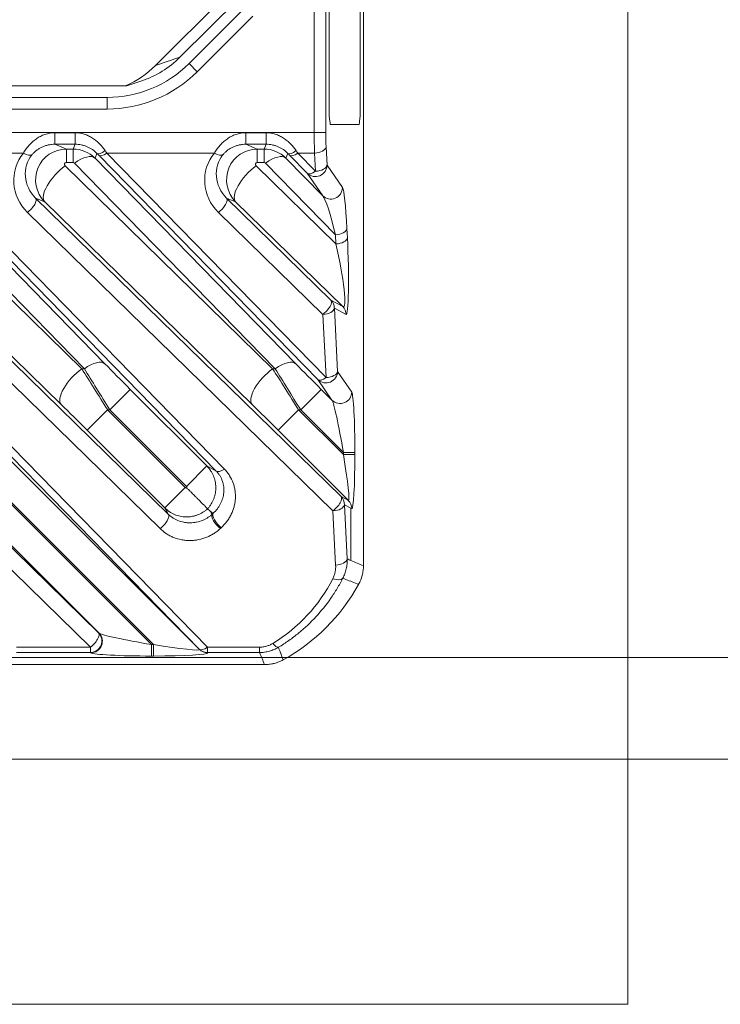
# Model space of a CAD drawing. Header units: millimetres. Extents: x 0 to 837, y 0 to 589.
# Tile 127 of 167: x 730 to 748, y 240 to 265. Entities that reach past the tile are written whole.
import ezdxf

# ---------------------------------------------------------------- set-up
doc = ezdxf.new("R2010")
doc.units = ezdxf.units.MM
doc.layers.add('1', color=7, linetype='Continuous', true_color=0xffffff)
doc.styles.add('ideas_simplex', font='simplex.shx')
doc.dimstyles.get("Standard").update_dxf_attribs({"dimtxt": 0.18, "dimasz": 0.18, "dimexe": 0.18, "dimexo": 0.0625, "dimgap": 0.09, "dimtad": 0, "dimtih": 1, "dimtoh": 1, "dimdec": 4, "dimzin": 0, "dimdsep": 46, "dimtxsty": 'Standard', "dimcen": 0.09, "dimadec": 0, "dimazin": 0, "dimtfac": 1, "dimtdec": 4, "dimtofl": 0, "dimtmove": 0, "dimatfit": 3, "dimfxl": 1, "dimtolj": 1, "dimtzin": 0, "dimarcsym": 0})

# ---------------------------------------------------------------- blocks, each defined once
blk = doc.blocks.new('_U0')
at = {"layer": '1', "color": 152, "lineweight": 13}
for p, q in [((700.230343, 313.020432), (786.941245, 313.020432)), ((718.861996, 248.543188), (786.941245, 248.543188))]:
    blk.add_line(p, q, dxfattribs=at)
at = {"layer": '1', "color": 27, "lineweight": 13}
blk.add_line((784.941245, 313.020432), (784.941245, 248.543188), dxfattribs=at)
at = {"layer": '1', "color": 87, "lineweight": 25}
for p, q in [((783.441245, 287.88431), (777.816245, 287.88431)), ((777.816245, 287.88431), (777.816245, 286.38431)), ((783.441245, 286.38431), (783.441245, 287.88431)), ((777.816245, 275.17931), (777.816245, 273.67931)), ((783.441245, 273.67931), (783.441245, 275.17931)), ((777.816245, 273.67931), (783.441245, 273.67931))]:
    blk.add_line(p, q, dxfattribs=at)
at = {"layer": '1', "color": 27, "lineweight": 18}
for points in [[(784.941245, 313.020432), (785.470226, 310.020434), (784.412264, 310.02043)], [(784.941245, 248.543188), (784.412264, 251.543186), (785.470226, 251.54319)]]:
    blk.add_solid(points, dxfattribs=at)
at = {"layer": '1', "color": 87, "linetype": 'Continuous', "lineweight": 25, "char_height": 3, "attachment_point": 7, "rotation": 90, "line_spacing_factor": 1.204819, "style": 'ideas_simplex'}
for s, insert in [('\\W1.2664;64,5', (775.975245, 275.12681)), ('\\W1.2469;2.54', (783.287745, 275.12681))]:
    blk.add_mtext(s, dxfattribs=dict(at, insert=insert))
blk = doc.blocks.new('_U1')
at = {"layer": '1', "color": 152, "lineweight": 13}
for p, q in [((718.861996, 373.859267), (813.897117, 373.859267)), ((701.641509, 245.904525), (813.897117, 245.904525))]:
    blk.add_line(p, q, dxfattribs=at)
at = {"layer": '1', "color": 27, "lineweight": 13}
blk.add_line((811.897117, 245.904525), (811.897117, 373.859267), dxfattribs=at)
at = {"layer": '1', "color": 87, "lineweight": 25}
for p, q in [((810.397117, 316.984396), (804.772117, 316.984396)), ((804.772117, 316.984396), (804.772117, 315.484396)), ((810.397117, 315.484396), (810.397117, 316.984396)), ((804.772117, 304.279396), (804.772117, 302.779396)), ((810.397117, 302.779396), (810.397117, 304.279396)), ((804.772117, 302.779396), (810.397117, 302.779396))]:
    blk.add_line(p, q, dxfattribs=at)
at = {"layer": '1', "color": 27, "lineweight": 18}
for points in [[(811.897117, 373.859267), (812.426098, 370.859269), (811.368136, 370.859265)], [(811.897117, 245.904525), (811.368136, 248.904523), (812.426098, 248.904527)]]:
    blk.add_solid(points, dxfattribs=at)
at = {"layer": '1', "color": 87, "linetype": 'Continuous', "lineweight": 25, "char_height": 3, "attachment_point": 7, "rotation": 90, "line_spacing_factor": 1.204819, "style": 'ideas_simplex'}
for s, insert in [('\\W1.2469;5.04', (810.243617, 304.226896)), ('\\W1.2009;128', (802.931117, 305.711896))]:
    blk.add_mtext(s, dxfattribs=dict(at, insert=insert))

msp = doc.modelspace()

# ---------------------------------------------------------------- linework, layer by layer
at = {"layer": '1', "color": 251, "linetype": 'Continuous', "lineweight": 18}
for p in [(745.744, 380.215), (632.039, 239.555)]:
    msp.add_line(p, (745.744, 239.555), dxfattribs=at)
at = {"layer": '1', "color": 143, "linetype": 'Continuous', "lineweight": 13}
for p, q in [((737.615, 262.148), (737.615, 359.571)), ((737.914, 359.571), (737.914, 262.148)), ((736.025, 265.168), (734.582, 263.726)), ((734.37, 263.938), (734.582, 263.726)), ((732.249, 263.059), (732.249, 262.759)), ((732.249, 262.759), (705.89, 262.759)), ((705.891, 262.148), (737.615, 262.148)), ((730.892, 262.144), (731.418, 262.144)), ((730.892, 261.845), (730.892, 262.144)), ((731.418, 261.845), (731.418, 262.144)), ((735.842, 262.144), (736.368, 262.144)), ((735.842, 261.845), (735.842, 262.144)), ((736.368, 261.845), (736.368, 262.144)), ((737.615, 262.148), (737.914, 262.148)), ((730.892, 261.845), (731.19, 261.722)), ((731.418, 261.845), (730.892, 261.845)), ((731.367, 261.722), (731.418, 261.845)), ((736.368, 261.845), (735.842, 261.845)), ((735.842, 261.845), (736.14, 261.722)), ((736.317, 261.722), (736.368, 261.845)), ((727.29, 261.615), (735.286, 253.428)), ((730.077, 261.615), (727.29, 261.615)), ((731.19, 261.722), (731.19, 261.372)), ((731.19, 261.722), (731.367, 261.722)), ((731.367, 261.722), (731.367, 261.372)), ((731.983, 261.609), (731.933, 261.487)), ((732.24, 261.615), (737.922, 255.798)), ((735.027, 261.615), (732.24, 261.615)), ((736.14, 261.722), (736.317, 261.722)), ((736.14, 261.722), (736.14, 261.372)), ((736.317, 261.722), (736.317, 261.372)), ((736.933, 261.609), (736.882, 261.487)), ((737.624, 261.615), (737.19, 261.615)), ((737.19, 261.615), (737.648, 261.146)), ((737.648, 261.146), (737.624, 261.615)), ((737.923, 261.775), (737.947, 261.306)), ((731.657, 256.028), (726.453, 261.357)), ((726.983, 261.487), (732.187, 256.158)), ((735.074, 253.376), (727.078, 261.563)), ((731.367, 261.372), (731.19, 261.372)), ((736.607, 256.028), (731.402, 261.357)), ((731.933, 261.487), (737.137, 256.158)), ((737.71, 255.745), (732.028, 261.563)), ((736.317, 261.372), (736.14, 261.372)), ((738.164, 259.501), (736.352, 261.357)), ((736.882, 261.487), (737.837, 260.509)), ((737.436, 261.094), (736.978, 261.563)), ((726.209, 261.285), (731.588, 256.028)), ((731.158, 261.285), (736.538, 256.028)), ((736.108, 261.285), (738.177, 259.264)), ((737.837, 260.509), (737.436, 261.094)), ((737.947, 261.306), (738.348, 260.721)), ((734.633, 248.759), (722.723, 260.954)), ((722.935, 261.006), (734.845, 248.811)), ((731.058, 255.098), (725.678, 260.355)), ((730.628, 260.355), (730.394, 260.452)), ((730.394, 260.452), (738.311, 252.716)), ((736.008, 255.098), (730.628, 260.355)), ((735.344, 260.452), (738.05, 257.808)), ((735.578, 260.355), (735.344, 260.452)), ((738.354, 257.642), (735.578, 260.355)), ((733.62, 251.883), (725.232, 260.08)), ((738.099, 252.344), (730.182, 260.08)), ((737.838, 257.436), (735.132, 260.08)), ((738.463, 259.661), (738.476, 259.423)), ((738.177, 259.264), (738.164, 259.501)), ((721.933, 259.046), (732.026, 249.183)), ((731.814, 248.811), (721.721, 258.674)), ((738.05, 257.808), (738.354, 257.642)), ((738.441, 257.43), (738.137, 257.596)), ((738.137, 257.596), (738.221, 255.958)), ((737.922, 255.798), (737.838, 257.436)), ((731.588, 256.028), (731.657, 256.028)), ((736.538, 256.028), (736.607, 256.028)), ((738.076, 255.212), (737.71, 255.745)), ((738.221, 255.958), (738.587, 255.424)), ((727.897, 255.492), (734.638, 248.751)), ((732.846, 255.492), (732.316, 254.962)), ((732.846, 255.492), (734.832, 253.507)), ((737.796, 255.492), (737.266, 254.962)), ((737.796, 255.492), (738.076, 255.212)), ((727.312, 254.962), (733.394, 248.88)), ((733.449, 248.88), (727.366, 254.962)), ((732.261, 254.962), (731.731, 254.432)), ((732.316, 254.962), (732.261, 254.962)), ((732.261, 254.962), (734.274, 252.949)), ((734.302, 252.976), (732.316, 254.962)), ((736.681, 254.432), (737.211, 254.962)), ((737.266, 254.962), (737.211, 254.962)), ((737.211, 254.962), (738.371, 253.802)), ((738.371, 253.857), (737.266, 254.962)), ((732.038, 249.175), (726.782, 254.432)), ((733.744, 252.419), (731.731, 254.432)), ((738.5, 252.613), (736.681, 254.432)), ((738.371, 253.857), (738.67, 253.857)), ((738.371, 253.802), (738.371, 253.857)), ((738.371, 253.802), (738.67, 253.802)), ((738.67, 253.857), (738.67, 253.802)), ((734.832, 253.507), (734.302, 252.976)), ((734.274, 252.949), (733.744, 252.419)), ((738.311, 252.716), (738.5, 252.613)), ((738.566, 252.412), (738.398, 252.504)), ((738.398, 252.504), (738.47, 251.098)), ((738.587, 252.401), (738.566, 252.412)), ((738.566, 252.412), (738.566, 251.057)), ((738.171, 250.938), (738.099, 252.344)), ((732.026, 249.183), (732.038, 249.175)), ((733.394, 248.88), (733.394, 248.581)), ((733.394, 248.88), (733.449, 248.88)), ((733.449, 248.88), (733.449, 248.581)), ((729.896, 248.811), (731.814, 248.811)), ((731.814, 248.672), (729.896, 248.672)), ((731.814, 248.811), (731.814, 248.672)), ((731.826, 248.664), (731.814, 248.672)), ((733.449, 248.581), (733.394, 248.581)), ((734.638, 248.751), (734.633, 248.759)), ((734.845, 248.811), (734.845, 248.672)), ((734.845, 248.811), (736.198, 248.811)), ((736.198, 248.672), (734.845, 248.672)), ((734.845, 248.672), (734.85, 248.664)), ((736.198, 248.811), (736.198, 248.672))]:
    msp.add_line(p, q, dxfattribs=at)
at = {"layer": '1', "color": 18, "linetype": 'Continuous', "lineweight": 18}
for p, q in [((738, 279.859), (738, 262.859)), ((738.81, 262.859), (738.81, 279.859)), ((738.041, 262.359), (738.77, 262.359))]:
    msp.add_line(p, q, dxfattribs=at)
at = {"layer": '1', "color": 9, "linetype": 'Continuous', "lineweight": 18}
for p, q in [((733.505, 263.89), (735.45, 265.835)), ((735.66, 265.626), (734.134, 264.099)), ((732.756, 263.359), (733.146, 263.489)), ((732.725, 263.359), (724.892, 263.359)), ((732.725, 263.359), (732.756, 263.359))]:
    msp.add_line(p, q, dxfattribs=at)
at = {"layer": '1', "color": 143, "linetype": 'Continuous', "lineweight": 18}
for p, q in [((734.37, 263.938), (735.813, 265.381)), ((705.89, 263.059), (732.249, 263.059)), ((725.445, 260.452), (733.833, 252.255)), ((736.329, 248.359), (718.861, 248.359))]:
    msp.add_line(p, q, dxfattribs=at)
at = {"layer": '1', "color": 9, "linetype": 'Continuous', "lineweight": 13}
msp.add_line((733.505, 263.89), (734.134, 264.099), dxfattribs=at)
at = {"layer": '1', "color": 143, "linetype": 'Continuous', "lineweight": 18}
for centre, radius, start, end in [((732.249, 266.059), 3, 270, 315), ((734.392, 252.859), 5, 298.9415, 331.0585)]:
    msp.add_arc(centre, radius, start, end, dxfattribs=at)
at = {"layer": '1', "color": 143, "linetype": 'Continuous', "lineweight": 13}
msp.add_arc((732.249, 266.059), 3.3, 270, 315, dxfattribs=at)
at = {"layer": '1', "color": 9, "linetype": 'Continuous', "lineweight": 18}
for centre, start_param in [((731.726, 265.651), 1.659424), ((732.355, 265.861), 1.570807)]:
    msp.add_ellipse(centre, major_axis=(-2.386, -0.795), ratio=0.993958, start_param=start_param, end_param=2.036873, dxfattribs=at)
at = {"layer": '1', "color": 18, "linetype": 'Continuous', "lineweight": 18}
for centre, start_param, end_param in [((738.041, 262.859), 1.570796, 3.141593), ((738.77, 262.859), 3.141593, 4.712389)]:
    msp.add_ellipse(centre, major_axis=(0, 0.5), ratio=0.081033, start_param=start_param, end_param=end_param, dxfattribs=at)
at = {"layer": '1', "color": 143, "linetype": 'Continuous', "lineweight": 13}
for centre, major_axis, ratio, start_param, end_param in [((737.672, 262.148), (0, -1), 0.056911, 4.712389, 5.274569), ((737.971, 262.148), (0, -0.7), 0.081301, 4.712389, 5.274569), ((730.93, 260.87), (-0.663, 0.922), 0.956601, 0.239015, 1.751817), ((730.93, 261.03), (-0.495, 0.674), 0.940695, 0.236338, 1.74914), ((730.077, 261.775), (0.23, -0.193), 0.434741, 5.061943, 6.211545), ((731.192, 260.921), (-0.164, 0.784), 0.997285, 6.078408, 8.43295), ((731.367, 260.921), (-0.091, -0.795), 0.999179, 2.470512, 3.255626), ((732.195, 261.821), (-0.214, -0.21), 0.353168, 0.027984, 1.237463), ((731.633, 261.936), (-0.7, 0.7), 0.01851, 4.131689, 4.207561), ((732.24, 261.775), (-0.215, -0.21), 0.410893, 0.028717, 1.189164), ((731.845, 262.148), (-0.7, 1), 0.017395, 4.138027, 4.213898), ((735.88, 260.87), (-0.663, 0.922), 0.956601, 0.239015, 1.751817), ((735.88, 261.03), (-0.495, 0.674), 0.940695, 0.236338, 1.74914), ((735.027, 261.775), (0.23, -0.193), 0.434741, 5.061943, 6.211545), ((736.142, 260.921), (-0.164, 0.784), 0.997285, 6.078408, 8.43295), ((736.317, 260.921), (-0.091, -0.795), 0.999179, 2.470512, 3.255626), ((737.145, 261.821), (-0.214, -0.21), 0.353168, 0.027984, 1.237463), ((736.583, 261.936), (-0.7, 0.7), 0.01851, 4.131689, 4.20756), ((737.19, 261.775), (-0.215, -0.21), 0.410893, 0.028717, 1.189164), ((736.795, 262.148), (-0.7, 1), 0.017395, 4.138027, 4.213898), ((737.624, 261.775), (-0.3, -0.015), 0.532532, 1.543527, 3.045708), ((731.192, 261.321), (-0.0301, 0.0419), 0.956601, 5.680461, 8.035003), ((731.367, 261.321), (-0.0102, -0.0499), 0.981792, 2.55518, 3.340294), ((731.402, 260.957), (-0.537, -0.524), 0.410893, 3.170309, 4.330756), ((736.142, 261.321), (-0.0301, 0.0419), 0.956601, 5.680461, 8.035003), ((736.317, 261.321), (-0.0102, -0.0499), 0.981792, 2.555179, 3.340294), ((736.352, 260.957), (-0.537, -0.524), 0.410893, 3.170309, 4.330756), ((731.158, 260.885), (0.524, 0.536), 0.402972, 1.179669, 3.112987), ((736.108, 260.885), (0.524, 0.536), 0.402972, 1.179669, 3.112987), ((737.648, 261.306), (-0.247, -0.17), 0.98985, 0.185255, 2.534841), ((737.648, 261.306), (-0.215, -0.21), 0.410893, 0.028717, 1.189164), ((737.648, 261.306), (-0.3, -0.015), 0.532532, 1.543527, 3.045708), ((738.049, 260.721), (-0.247, -0.17), 0.98985, 0.185255, 2.534841), ((738.387, 259.18), (-0.048, 1.549), 0.06186, 5.026719, 6.187166), ((730.182, 260.24), (0.21, 0.215), 0.402972, 4.321261, 6.254579), ((735.132, 260.24), (0.21, 0.215), 0.402972, 4.321261, 6.254579), ((738.088, 259.18), (-0.283, 1.349), 0.104536, 4.931277, 6.091724), ((738.164, 259.661), (-0.3, -0.015), 0.532532, 1.543527, 3.045708), ((738.177, 259.423), (-0.3, -0.015), 0.532532, 1.543527, 3.045708), ((738.399, 258.938), (-0.045, 1.509), 0.063255, 3.104681, 5.037999), ((738.1, 258.938), (-0.275, 1.304), 0.109108, 3.008361, 4.941679), ((737.838, 257.596), (-0.21, -0.215), 0.402972, 1.179669, 3.112987), ((737.838, 257.596), (0.143, 0.263), 0.995743, 5.20921, 5.995239), ((737.838, 257.596), (-0.3, -0.015), 0.532532, 1.543527, 3.045708), ((738.142, 257.43), (0.143, 0.263), 0.995743, 5.20921, 5.995239), ((731.657, 255.628), (-0.537, -0.524), 0.410893, 3.170309, 4.330756), ((736.607, 255.628), (-0.537, -0.524), 0.410893, 3.170309, 4.330756), ((731.588, 255.628), (-0.524, -0.536), 0.402972, 4.321261, 6.254579), ((732.215, 254.962), (-1.25, 2), 0.016642, 4.701984, 5.264164), ((732.363, 254.962), (-1.25, 2), 0.016642, 0.998211, 1.560391), ((732.893, 255.492), (-1.251, 1.25), 0.01851, 0.990096, 1.552276), ((736.538, 255.628), (0.524, 0.536), 0.402972, 1.179669, 3.112987), ((737.165, 254.962), (-1.25, 2), 0.016642, 4.701984, 5.264164), ((737.312, 254.962), (-1.25, 2), 0.016642, 0.998211, 1.560391), ((737.842, 255.492), (-1.251, 1.25), 0.01851, 0.990096, 1.552276), ((737.922, 255.958), (-0.247, -0.17), 0.98985, 0.185255, 2.534841), ((737.922, 255.958), (-0.215, -0.21), 0.410893, 0.028717, 1.189164), ((737.922, 255.958), (-0.3, -0.015), 0.532532, 1.543527, 3.045708), ((738.288, 255.424), (-0.247, -0.17), 0.98985, 0.185255, 2.534841), ((738.286, 253.942), (-0.218, 1.276), 0.054067, 4.636179, 6.180796), ((738.585, 253.942), (-0.005, 1.487), 0.057298, 4.654774, 6.199391), ((731.685, 254.432), (-1.251, 1.25), 0.01851, 4.693869, 5.256049), ((736.635, 254.432), (-1.251, 1.25), 0.01851, 4.693869, 5.256049), ((738.286, 253.887), (-0.218, 1.276), 0.054067, 3.091563, 4.636179), ((738.585, 253.887), (-0.005, 1.487), 0.057298, 3.110158, 4.654774), ((735.286, 253.588), (0.215, 0.21), 0.410893, 3.170309, 4.330756), ((738.099, 252.504), (-0.21, -0.215), 0.402972, 1.179669, 3.112987), ((738.099, 252.504), (0.143, 0.263), 0.995743, 5.20921, 5.995239), ((738.099, 252.504), (-0.3, -0.015), 0.532532, 1.543527, 3.045708), ((738.288, 252.401), (0.143, 0.263), 0.995743, 5.20921, 5.995239), ((733.62, 252.043), (0.21, 0.215), 0.402972, 4.321261, 6.254579), ((735.183, 252.047), (0.206, -0.218), 0.396854, 3.236689, 5.11051), ((735.205, 252.067), (0.202, -0.222), 0.39073, 3.236417, 5.117233), ((736.391, 250.602), (-0.004, -1.765), 0.99848, 3.882411, 3.899481), ((738.171, 251.098), (-0.3, -0.015), 0.532532, 1.543527, 3.045708), ((734.392, 252.47), (0, -4.162), 0.99848, 0.543348, 1.100763), ((738.097, 250.745), (-0.268, 0.136), 0.489828, 1.814323, 3.041455), ((731.814, 248.971), (-0.21, -0.215), 0.402972, 1.179669, 3.112987), ((731.814, 248.971), (0.17, 0.247), 0.98985, 3.748344, 6.09793), ((731.826, 248.963), (0.17, 0.247), 0.98985, 3.748344, 6.09793), ((733.308, 248.965), (-1.276, 0.218), 0.054067, 0.10239, 1.647006), ((733.363, 248.965), (-1.276, 0.218), 0.054067, 1.647006, 3.191623), ((736.54, 249.067), (-0.155, 0.257), 0.310007, 2.044382, 3.049792), ((733.308, 248.666), (-1.487, 0.005), 0.057298, 0.083794, 1.628411), ((733.363, 248.666), (-1.487, 0.005), 0.057298, 1.628411, 3.173027), ((734.845, 248.971), (-0.215, -0.21), 0.410893, 0.028717, 1.189164), ((734.845, 248.971), (-0.263, -0.143), 0.995743, 0.287947, 1.073975), ((734.85, 248.963), (-0.263, -0.143), 0.995743, 0.287947, 1.073975)]:
    msp.add_ellipse(centre, major_axis=major_axis, ratio=ratio, start_param=start_param, end_param=end_param, dxfattribs=at)
at = {"layer": '1', "color": 143, "linetype": 'Continuous', "lineweight": 18}
msp.add_open_spline([(738.892, 281.053), (738.892, 250.922)], degree=1, dxfattribs=at)
at = {"layer": '1', "color": 143, "linetype": 'Continuous', "lineweight": 13}
for points, knots in [([(730.077, 261.615), (730.097, 261.648), (730.118, 261.681), (730.165, 261.747), (730.19, 261.779), (730.245, 261.842), (730.275, 261.873), (730.338, 261.93), (730.371, 261.957), (730.423, 261.994), (730.442, 262.006), (730.479, 262.029), (730.498, 262.04), (730.536, 262.06), (730.556, 262.069), (730.596, 262.086), (730.616, 262.094), (730.677, 262.115), (730.719, 262.126), (730.783, 262.136), (730.805, 262.139), (730.848, 262.143), (730.87, 262.144), (730.892, 262.144)], [0, 0, 0, 0, 0.125, 0.125, 0.25, 0.25, 0.375, 0.375, 0.5, 0.5, 0.5625, 0.5625, 0.625, 0.625, 0.6875, 0.6875, 0.75, 0.75, 0.875, 0.875, 0.9375, 0.9375, 1, 1, 1, 1]), ([(731.418, 262.144), (731.459, 262.144), (731.498, 262.141), (731.577, 262.128), (731.615, 262.119), (731.672, 262.102), (731.691, 262.095), (731.728, 262.08), (731.747, 262.072), (731.801, 262.047), (731.835, 262.027), (731.902, 261.984), (731.934, 261.961), (731.98, 261.923), (731.995, 261.91), (732.024, 261.883), (732.038, 261.87), (732.106, 261.801), (732.153, 261.741), (732.195, 261.681)], [0, 0, 0, 0, 0.125, 0.125, 0.25, 0.25, 0.3125, 0.3125, 0.375, 0.375, 0.5, 0.5, 0.625, 0.625, 0.6875, 0.6875, 0.75, 0.75, 1, 1, 1, 1]), ([(735.027, 261.615), (735.046, 261.648), (735.068, 261.681), (735.114, 261.747), (735.14, 261.779), (735.195, 261.842), (735.225, 261.873), (735.287, 261.93), (735.32, 261.957), (735.373, 261.994), (735.391, 262.006), (735.428, 262.029), (735.447, 262.04), (735.486, 262.06), (735.506, 262.069), (735.546, 262.086), (735.566, 262.094), (735.627, 262.115), (735.669, 262.126), (735.733, 262.136), (735.754, 262.139), (735.798, 262.143), (735.82, 262.144), (735.842, 262.144)], [0, 0, 0, 0, 0.125, 0.125, 0.25, 0.25, 0.375, 0.375, 0.5, 0.5, 0.5625, 0.5625, 0.625, 0.625, 0.6875, 0.6875, 0.75, 0.75, 0.875, 0.875, 0.9375, 0.9375, 1, 1, 1, 1]), ([(736.368, 262.144), (736.408, 262.144), (736.448, 262.141), (736.526, 262.128), (736.565, 262.119), (736.622, 262.102), (736.641, 262.095), (736.678, 262.08), (736.696, 262.072), (736.751, 262.047), (736.785, 262.027), (736.852, 261.984), (736.884, 261.961), (736.93, 261.923), (736.945, 261.91), (736.974, 261.883), (736.988, 261.87), (737.056, 261.801), (737.103, 261.741), (737.145, 261.681)], [0, 0, 0, 0, 0.125, 0.125, 0.25, 0.25, 0.3125, 0.3125, 0.375, 0.375, 0.5, 0.5, 0.625, 0.625, 0.6875, 0.6875, 0.75, 0.75, 1, 1, 1, 1]), ([(730.892, 261.845), (730.863, 261.845), (730.806, 261.842), (730.749, 261.833), (730.694, 261.821), (730.666, 261.813), (730.611, 261.795), (730.584, 261.785), (730.533, 261.761), (730.507, 261.747), (730.471, 261.725), (730.459, 261.717), (730.435, 261.701), (730.424, 261.693), (730.402, 261.676), (730.391, 261.667), (730.371, 261.649), (730.341, 261.622), (730.316, 261.594), (730.301, 261.575)], [0, 0, 0, 0, 0.125, 0.25, 0.25, 0.375, 0.375, 0.5, 0.5, 0.625, 0.625, 0.6875, 0.6875, 0.75, 0.75, 0.8125, 0.8125, 0.875, 1, 1, 1, 1]), ([(731.983, 261.609), (731.95, 261.643), (731.912, 261.676), (731.847, 261.72), (731.825, 261.734), (731.778, 261.76), (731.754, 261.771), (731.705, 261.792), (731.68, 261.801), (731.642, 261.813), (731.629, 261.817), (731.603, 261.824), (731.59, 261.827), (731.525, 261.84), (731.472, 261.845), (731.418, 261.845)], [0, 0, 0, 0, 0.25, 0.25, 0.375, 0.375, 0.5, 0.5, 0.625, 0.625, 0.6875, 0.6875, 0.75, 0.75, 1, 1, 1, 1]), ([(735.842, 261.845), (735.813, 261.845), (735.755, 261.842), (735.699, 261.833), (735.643, 261.821), (735.616, 261.813), (735.561, 261.795), (735.534, 261.785), (735.482, 261.761), (735.457, 261.747), (735.42, 261.725), (735.408, 261.717), (735.385, 261.701), (735.374, 261.693), (735.352, 261.676), (735.341, 261.667), (735.321, 261.649), (735.291, 261.622), (735.266, 261.594), (735.25, 261.575)], [0, 0, 0, 0, 0.125, 0.25, 0.25, 0.375, 0.375, 0.5, 0.5, 0.625, 0.625, 0.6875, 0.6875, 0.75, 0.75, 0.8125, 0.8125, 0.875, 1, 1, 1, 1]), ([(736.933, 261.609), (736.899, 261.643), (736.861, 261.676), (736.797, 261.72), (736.774, 261.734), (736.728, 261.76), (736.704, 261.771), (736.655, 261.792), (736.63, 261.801), (736.592, 261.813), (736.579, 261.817), (736.553, 261.824), (736.54, 261.827), (736.475, 261.84), (736.422, 261.845), (736.368, 261.845)], [0, 0, 0, 0, 0.25, 0.25, 0.375, 0.375, 0.5, 0.5, 0.625, 0.625, 0.6875, 0.6875, 0.75, 0.75, 1, 1, 1, 1]), ([(734.832, 253.507), (734.868, 253.47), (734.9, 253.431), (734.943, 253.368), (734.956, 253.346), (734.98, 253.301), (734.991, 253.278), (735.021, 253.208), (735.036, 253.159), (735.052, 253.085), (735.056, 253.06), (735.062, 253.009), (735.064, 252.983), (735.065, 252.907), (735.061, 252.856), (735.05, 252.794), (735.048, 252.781), (735.042, 252.756), (735.039, 252.744), (735.029, 252.707), (735.021, 252.682), (734.994, 252.611), (734.971, 252.566), (734.938, 252.511), (734.931, 252.5), (734.916, 252.479), (734.893, 252.448), (734.869, 252.418), (734.851, 252.399)], [0, 0, 0, 0, 0.125, 0.125, 0.1875, 0.1875, 0.25, 0.25, 0.375, 0.375, 0.4375, 0.4375, 0.5, 0.5, 0.625, 0.625, 0.65625, 0.65625, 0.6875, 0.6875, 0.75, 0.75, 0.875, 0.875, 0.90625, 0.90625, 0.9375, 1, 1, 1, 1]), ([(735.286, 253.428), (735.313, 253.401), (735.337, 253.373), (735.382, 253.315), (735.403, 253.286), (735.459, 253.195), (735.49, 253.131), (735.519, 253.049), (735.525, 253.032), (735.535, 252.998), (735.539, 252.981), (735.552, 252.931), (735.558, 252.897), (735.572, 252.795), (735.575, 252.726), (735.569, 252.623), (735.565, 252.588), (735.554, 252.519), (735.546, 252.486), (735.52, 252.385), (735.496, 252.319), (735.457, 252.239), (735.449, 252.223), (735.432, 252.192), (735.405, 252.145), (735.375, 252.1), (735.31, 252.013), (735.261, 251.959), (735.205, 251.907)], [0, 0, 0, 0, 0.0625, 0.0625, 0.125, 0.125, 0.25, 0.25, 0.28125, 0.28125, 0.3125, 0.3125, 0.375, 0.375, 0.5, 0.5, 0.5625, 0.5625, 0.625, 0.625, 0.75, 0.75, 0.78125, 0.78125, 0.8125, 0.875, 0.875, 1, 1, 1, 1]), ([(734.995, 252.281), (735.037, 252.318), (735.074, 252.357), (735.122, 252.42), (735.137, 252.442), (735.158, 252.474), (735.165, 252.486), (735.177, 252.508), (735.184, 252.519), (735.213, 252.577), (735.231, 252.623), (735.251, 252.695), (735.257, 252.719), (735.266, 252.767), (735.269, 252.792), (735.276, 252.865), (735.275, 252.914), (735.267, 252.987), (735.263, 253.012), (735.254, 253.048), (735.251, 253.06), (735.245, 253.084), (735.241, 253.097), (735.221, 253.156), (735.2, 253.203), (735.16, 253.27), (735.145, 253.292), (735.112, 253.335), (735.094, 253.356), (735.074, 253.376)], [0, 0, 0, 0, 0.125, 0.125, 0.1875, 0.1875, 0.21875, 0.21875, 0.25, 0.25, 0.375, 0.375, 0.4375, 0.4375, 0.5, 0.5, 0.625, 0.625, 0.6875, 0.6875, 0.71875, 0.71875, 0.75, 0.75, 0.875, 0.875, 0.9375, 0.9375, 1, 1, 1, 1]), ([(734.274, 252.949), (734.277, 252.946), (734.28, 252.944), (734.287, 252.94), (734.29, 252.938), (734.301, 252.935), (734.309, 252.934), (734.316, 252.935)], [0, 0, 0, 0, 0.25, 0.25, 0.5, 0.5, 1, 1, 1, 1]), ([(734.316, 252.935), (734.317, 252.942), (734.316, 252.95), (734.313, 252.961), (734.311, 252.964), (734.307, 252.971), (734.305, 252.974), (734.302, 252.976)], [0, 0, 0, 0, 0.5, 0.5, 0.75, 0.75, 1, 1, 1, 1]), ([(734.851, 252.399), (734.832, 252.382), (734.813, 252.366), (734.782, 252.342), (734.772, 252.335), (734.751, 252.32), (734.74, 252.313), (734.685, 252.279), (734.64, 252.257), (734.568, 252.23), (734.544, 252.222), (734.507, 252.212), (734.495, 252.209), (734.47, 252.203), (734.457, 252.201), (734.394, 252.19), (734.344, 252.186), (734.268, 252.187), (734.242, 252.189), (734.191, 252.195), (734.166, 252.199), (734.091, 252.215), (734.043, 252.23), (733.973, 252.26), (733.949, 252.271), (733.904, 252.295), (733.883, 252.308), (733.82, 252.351), (733.781, 252.383), (733.744, 252.419)], [0, 0, 0, 0, 0.0625, 0.0625, 0.09375, 0.09375, 0.125, 0.125, 0.25, 0.25, 0.3125, 0.3125, 0.34375, 0.34375, 0.375, 0.375, 0.5, 0.5, 0.5625, 0.5625, 0.625, 0.625, 0.75, 0.75, 0.8125, 0.8125, 0.875, 0.875, 1, 1, 1, 1]), ([(733.833, 252.255), (733.867, 252.222), (733.905, 252.191), (733.968, 252.15), (733.99, 252.137), (734.024, 252.119), (734.036, 252.114), (734.06, 252.103), (734.072, 252.098), (734.133, 252.073), (734.184, 252.058), (734.252, 252.046), (734.265, 252.044), (734.293, 252.04), (734.334, 252.035), (734.402, 252.033), (734.457, 252.036), (734.498, 252.04), (734.511, 252.042), (734.538, 252.046), (734.552, 252.049), (734.618, 252.062), (734.669, 252.078), (734.73, 252.102), (734.742, 252.107), (734.765, 252.118), (734.8, 252.135), (734.854, 252.167), (734.895, 252.195), (734.933, 252.225), (734.952, 252.24), (734.97, 252.256)], [0, 0, 0, 0, 0.125, 0.125, 0.1875, 0.1875, 0.21875, 0.21875, 0.25, 0.25, 0.375, 0.375, 0.40625, 0.40625, 0.4375, 0.5, 0.5625, 0.5625, 0.59375, 0.59375, 0.625, 0.625, 0.75, 0.75, 0.78125, 0.78125, 0.8125, 0.875, 0.9375, 0.9375, 1, 1, 1, 1]), ([(735.183, 251.887), (735.158, 251.863), (735.132, 251.841), (735.077, 251.798), (735.02, 251.758), (734.96, 251.722), (734.912, 251.698), (734.896, 251.69), (734.863, 251.675), (734.847, 251.668), (734.763, 251.633), (734.693, 251.612), (734.603, 251.594), (734.585, 251.591), (734.548, 251.585), (734.53, 251.583), (734.474, 251.577), (734.401, 251.573), (734.327, 251.576), (734.272, 251.581), (734.253, 251.583), (734.216, 251.588), (734.198, 251.591), (734.107, 251.608), (734.038, 251.629), (733.954, 251.662), (733.938, 251.669), (733.905, 251.684), (733.889, 251.692), (733.841, 251.717), (733.811, 251.735), (733.723, 251.792), (733.669, 251.835), (733.62, 251.883)], [0, 0, 0, 0, 0.0625, 0.0625, 0.125, 0.1875, 0.1875, 0.21875, 0.21875, 0.25, 0.25, 0.375, 0.375, 0.40625, 0.40625, 0.4375, 0.4375, 0.5, 0.5625, 0.5625, 0.59375, 0.59375, 0.625, 0.625, 0.75, 0.75, 0.78125, 0.78125, 0.8125, 0.8125, 0.875, 0.875, 1, 1, 1, 1]), ([(738.097, 250.585), (738.111, 250.613), (738.123, 250.641), (738.143, 250.699), (738.151, 250.728), (738.16, 250.772), (738.163, 250.787), (738.167, 250.817), (738.168, 250.832), (738.172, 250.877), (738.172, 250.908), (738.171, 250.938)], [0, 0, 0, 0, 0.25, 0.25, 0.5, 0.5, 0.625, 0.625, 0.75, 0.75, 1, 1, 1, 1]), ([(738.47, 251.098), (738.471, 251.054), (738.47, 251.011), (738.464, 250.946), (738.461, 250.925), (738.454, 250.882), (738.45, 250.861), (738.436, 250.798), (738.424, 250.756), (738.395, 250.675), (738.377, 250.636), (738.356, 250.596)], [0, 0, 0, 0, 0.25, 0.25, 0.375, 0.375, 0.5, 0.5, 0.75, 0.75, 1, 1, 1, 1]), ([(738.356, 250.596), (738.311, 250.507), (738.262, 250.419), (738.184, 250.29), (738.158, 250.247), (738.103, 250.162), (738.074, 250.12), (737.929, 249.911), (737.802, 249.753), (737.525, 249.452), (737.374, 249.31), (737.171, 249.143), (737.13, 249.11), (737.045, 249.046), (737.002, 249.014), (736.871, 248.922), (736.78, 248.863), (736.688, 248.807)], [0, 0, 0, 0, 0.125, 0.125, 0.1875, 0.1875, 0.25, 0.25, 0.5, 0.5, 0.75, 0.75, 0.8125, 0.8125, 0.875, 0.875, 1, 1, 1, 1]), ([(738.767, 250.44), (738.712, 250.461), (738.657, 250.482), (738.547, 250.524), (738.492, 250.545), (738.41, 250.576), (738.383, 250.586), (738.356, 250.596)], [0, 0, 0, 0, 0.400895, 0.400895, 0.806151, 0.806151, 1, 1, 1, 1]), ([(736.198, 248.811), (736.229, 248.811), (736.259, 248.814), (736.319, 248.822), (736.349, 248.828), (736.407, 248.845), (736.435, 248.855), (736.489, 248.878), (736.515, 248.892), (736.54, 248.907)], [0, 0, 0, 0, 0.25, 0.25, 0.5, 0.5, 0.75, 0.75, 1, 1, 1, 1]), ([(736.688, 248.807), (736.651, 248.785), (736.613, 248.766), (736.535, 248.733), (736.495, 248.719), (736.412, 248.696), (736.37, 248.687), (736.285, 248.675), (736.242, 248.672), (736.198, 248.672)], [0, 0, 0, 0, 0.25, 0.25, 0.5, 0.5, 0.75, 0.75, 1, 1, 1, 1]), ([(736.688, 248.807), (736.707, 248.757), (736.726, 248.707), (736.746, 248.654), (736.747, 248.651), (736.769, 248.594), (736.79, 248.539), (736.811, 248.484)], [0, 0, 0, 0, 0.464812, 0.464812, 0.489325, 0.489325, 1, 1, 1, 1])]:
    msp.add_open_spline(points, degree=3, knots=knots, dxfattribs=at)
for points in [[(734.832, 253.507), (734.912, 253.463), (734.993, 253.42), (735.074, 253.376)], [(733.833, 252.255), (733.803, 252.31), (733.774, 252.364), (733.744, 252.419)], [(734.924, 252.327), (734.939, 252.303), (734.954, 252.28), (734.97, 252.256)], [(734.995, 252.281), (734.972, 252.296), (734.948, 252.312), (734.924, 252.327)], [(734.97, 252.256), (734.978, 252.265), (734.987, 252.273), (734.995, 252.281)], [(738.47, 251.098), (738.502, 251.084), (738.534, 251.071), (738.566, 251.057)], [(738.566, 251.057), (738.675, 251.012), (738.783, 250.967), (738.892, 250.922)], [(736.329, 248.359), (736.285, 248.464), (736.242, 248.568), (736.198, 248.672)]]:
    msp.add_open_spline(points, degree=3, dxfattribs=at)
at = {"layer": '1', "color": 143, "linetype": 'Continuous', "lineweight": 18}
for points, knots in [([(734.851, 252.399), (734.848, 252.402), (734.842, 252.408), (734.829, 252.422), (734.824, 252.427), (734.812, 252.439), (734.805, 252.446), (734.783, 252.468), (734.766, 252.485), (734.736, 252.515), (734.725, 252.526), (734.708, 252.542), (734.703, 252.548), (734.691, 252.56), (734.685, 252.566), (734.654, 252.597), (734.628, 252.623), (734.593, 252.658), (734.585, 252.665), (734.571, 252.68), (734.564, 252.687), (734.541, 252.71), (734.526, 252.725), (734.48, 252.771), (734.448, 252.803), (734.399, 252.852), (734.383, 252.868), (734.358, 252.893), (734.349, 252.901), (734.333, 252.918), (734.324, 252.926), (734.316, 252.935)], [0, 0, 0, 0, 0.125, 0.125, 0.1875, 0.1875, 0.25, 0.25, 0.375, 0.375, 0.4375, 0.4375, 0.46875, 0.46875, 0.5, 0.5, 0.625, 0.625, 0.65625, 0.65625, 0.6875, 0.6875, 0.75, 0.75, 0.875, 0.875, 0.9375, 0.9375, 0.96875, 0.96875, 1, 1, 1, 1]), ([(734.851, 252.399), (734.863, 252.387), (734.876, 252.375), (734.9, 252.351), (734.912, 252.339), (734.924, 252.327)], [0, 0, 0, 0, 0.5, 0.5, 1, 1, 1, 1]), ([(738.892, 250.922), (738.892, 250.88), (738.886, 250.796), (738.871, 250.714), (738.855, 250.654), (738.849, 250.633), (738.836, 250.593), (738.829, 250.573), (738.806, 250.515), (738.788, 250.477), (738.767, 250.44)], [0, 0, 0, 0, 0.25, 0.5, 0.5, 0.625, 0.625, 0.75, 0.75, 1, 1, 1, 1]), ([(738.767, 250.439), (738.787, 250.476), (738.823, 250.552), (738.849, 250.631), (738.86, 250.672), (738.86, 250.673), (738.86, 250.673)], [0, 0, 0, 0, 0.496879, 0.993758, 0.993758, 1, 1, 1, 1]), ([(736.328, 248.359), (736.371, 248.359), (736.454, 248.365), (736.537, 248.38), (736.578, 248.391), (736.578, 248.391), (736.579, 248.391)], [0, 0, 0, 0, 0.496848, 0.993696, 0.993696, 1, 1, 1, 1]), ([(736.811, 248.484), (736.774, 248.463), (736.698, 248.427), (736.619, 248.402), (736.558, 248.386), (736.538, 248.381), (736.497, 248.373), (736.476, 248.37), (736.413, 248.362), (736.371, 248.359), (736.329, 248.359)], [0, 0, 0, 0, 0.25, 0.5, 0.5, 0.625, 0.625, 0.75, 0.75, 1, 1, 1, 1])]:
    msp.add_open_spline(points, degree=3, knots=knots, dxfattribs=at)

# ---------------------------------------------------------------- dimensions: what is measured, and where the dimension line sits
at = {"layer": '1', "color": 87, "linetype": 'Continuous', "lineweight": 25}
for base, p1, p2, angle, text, picture, middle in [((811.897, 245.905), (714.649, 373.859), (699.142, 245.905), 90, '<>\\P[\\C87;{\\H1.00x;\\Fsimplex.shx;5.04\\Fsimplex.shx;}\\C87; ]', '_U1', (811.897, 309.882)), ((784.941, 313.02), (714.465, 248.543), (697.73, 313.02), 270, '<>\\P[\\C87;{\\H1.00x;\\Fsimplex.shx;2.54\\Fsimplex.shx;}\\C87; ]', '_U0', (784.941, 280.782))]:
    dim = msp.add_linear_dim(base=base, p1=p1, p2=p2, angle=angle, text=text, dimstyle='Standard', override={"dimtxt": 3, "dimasz": 3, "dimexe": 2, "dimexo": 2.5, "dimgap": 1.5, "dimtad": 1, "dimtih": 0, "dimtoh": 0, "dimdec": 1, "dimlfac": 1, "dimzin": 8, "dimdsep": 44, "dimlunit": 2, "dimtxsty": 'ideas_simplex', "dimsah": 1, "dimse1": 0, "dimse2": 0, "dimsd1": 0, "dimsd2": 0, "dimclrd": 27, "dimclre": 152, "dimclrt": 87, "dimtol": 0, "dimtm": -0.1, "dimtfac": 0.5, "dimtdec": 2, "dimtofl": 1, "dimtmove": 0, "dimtzin": 8, "dimlwd": 13, "dimlwe": 13}, dxfattribs=at)
    dim.commit()
    dim.dimension.update_dxf_attribs({"geometry": picture, "text_midpoint": middle, "dimtype": 160})

doc.saveas('drawing.dxf')
